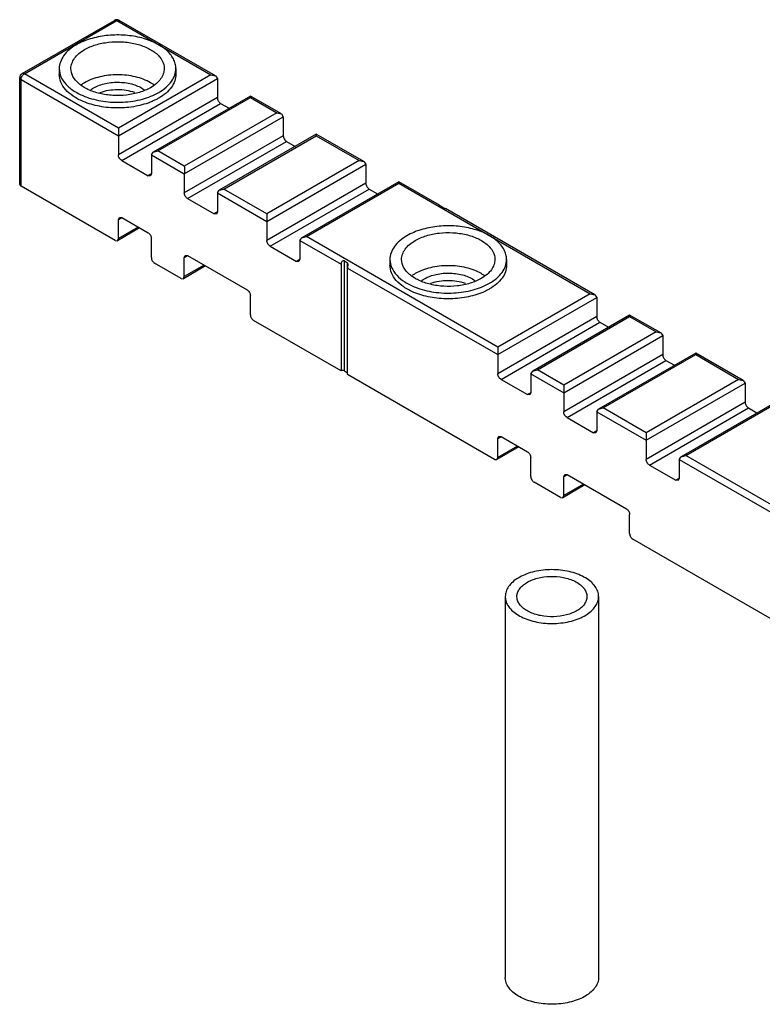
# Model space of a CAD drawing. Header units: millimetres. Extents: x 51 to 397, y 201 to 424.
# Tile 1 of 2: x 51 to 210, y 213 to 424. Entities that reach past the tile are written whole.
import ezdxf

# ---------------------------------------------------------------- set-up
doc = ezdxf.new("R2010")
doc.units = ezdxf.units.MM
doc.header["$LTSCALE"] = 40.671019
doc.layers.get('0').update_dxf_attribs({"linetype": 'CONTINUOUS'})

msp = doc.modelspace()

# ---------------------------------------------------------------- linework, layer by layer
at = {"color": 7}
for p, q in [((51.68, 412.58), (71.48, 424.01)), ((52.18, 412.53), (71.98, 423.97)), ((71.48, 424.01), (71.98, 423.97)), ((71.98, 423.97), (72.48, 424.01)), ((71.98, 423.97), (92.13, 412.33)), ((93.13, 412.09), (72.48, 424.01)), ((52.18, 412.53), (51.68, 412.58)), ((72.33, 400.9), (52.18, 412.53)), ((59.66, 413.66), (59.66, 412.43)), ((92.13, 412.33), (72.33, 400.9)), ((84.66, 413.66), (84.66, 412.43)), ((92.13, 412.33), (93.13, 412.09)), ((93.13, 412.09), (93.55, 411.51)), ((51.18, 388.86), (51.18, 411.72)), ((51.18, 411.72), (51.47, 411.31)), ((51.47, 388.45), (51.47, 411.31)), ((51.47, 411.31), (72.33, 399.27)), ((72.33, 399.27), (93.55, 411.51)), ((93.55, 411.51), (93.55, 407.43)), ((100.62, 407.77), (79.82, 395.76)), ((100.62, 407.77), (100.62, 407.43)), ((107.27, 403.93), (100.62, 407.77)), ((93.55, 407.43), (72.33, 395.18)), ((73.04, 393.96), (94.25, 406.21)), ((80.82, 396), (100.62, 407.43)), ((94.25, 406.21), (96.08, 405.15)), ((100.62, 407.43), (106.27, 404.17)), ((106.27, 404.17), (86.47, 392.73)), ((86.47, 391.1), (107.69, 403.35)), ((106.27, 404.17), (107.27, 403.93)), ((107.27, 403.93), (107.69, 403.35)), ((107.69, 403.35), (107.69, 399.27)), ((72.33, 399.27), (72.33, 395.18)), ((107.69, 399.27), (86.47, 387.02)), ((114.76, 399.6), (93.96, 387.6)), ((94.96, 387.84), (114.76, 399.27)), ((114.76, 399.6), (114.76, 399.27)), ((124.95, 393.72), (114.76, 399.6)), ((114.76, 399.27), (123.95, 393.96)), ((87.18, 385.79), (108.4, 398.04)), ((108.4, 398.04), (110.22, 396.99)), ((79.4, 395.18), (79.82, 395.76)), ((79.4, 395.18), (79.4, 391.1)), ((79.4, 395.18), (86.47, 391.1)), ((79.82, 395.76), (80.82, 396)), ((86.47, 392.73), (80.82, 396)), ((73.04, 393.96), (78.7, 390.69)), ((123.95, 393.96), (104.15, 382.53)), ((104.15, 380.9), (125.37, 393.14)), ((123.95, 393.96), (124.95, 393.72)), ((124.95, 393.72), (125.37, 393.14)), ((125.37, 393.14), (125.37, 389.06)), ((79.4, 391.1), (78.7, 390.69)), ((79.2, 390.64), (78.7, 390.69)), ((79.4, 391.1), (79.2, 390.64)), ((86.47, 391.1), (86.47, 387.02)), ((51.47, 388.45), (51.18, 388.86)), ((125.37, 389.06), (104.15, 376.81)), ((132.44, 389.4), (111.64, 377.39)), ((112.64, 377.63), (132.44, 389.06)), ((132.44, 389.4), (132.44, 389.06)), ((141.14, 384.38), (132.44, 389.4)), ((132.44, 389.06), (173.45, 365.38)), ((71.63, 376.81), (51.47, 388.45)), ((93.55, 387.02), (93.96, 387.6)), ((93.55, 387.02), (93.55, 382.94)), ((93.55, 387.02), (104.15, 380.9)), ((93.96, 387.6), (94.96, 387.84)), ((104.15, 382.53), (94.96, 387.84)), ((104.86, 375.59), (126.07, 387.84)), ((126.07, 387.84), (127.9, 386.78)), ((87.18, 385.79), (92.84, 382.53)), ((141.14, 384.38), (141.13, 384.38)), ((93.55, 382.94), (92.84, 382.53)), ((93.34, 382.48), (92.84, 382.53)), ((93.55, 382.94), (93.34, 382.48)), ((141.98, 383.85), (141.28, 384.26)), ((174.45, 365.14), (142.42, 383.64)), ((72.33, 381.3), (72.54, 381.76)), ((72.33, 381.3), (73.04, 381.71)), ((72.33, 377.22), (72.33, 381.3)), ((72.54, 381.76), (73.04, 381.71)), ((73.04, 381.71), (78.7, 378.45)), ((104.15, 380.9), (104.15, 376.81)), ((76.87, 379.5), (72.13, 376.76)), ((76.58, 379.67), (72.33, 377.22)), ((71.63, 376.81), (72.13, 376.76)), ((72.13, 376.76), (72.33, 377.22)), ((79.4, 373.14), (79.4, 377.22)), ((111.22, 376.81), (111.64, 377.39)), ((111.22, 376.81), (111.22, 372.73)), ((111.22, 376.81), (120.06, 371.71)), ((111.64, 377.39), (112.64, 377.63)), ((153.65, 353.95), (112.64, 377.63)), ((104.86, 375.59), (110.52, 372.32)), ((85.77, 368.65), (80.11, 371.91)), ((86.47, 373.14), (86.68, 373.6)), ((86.47, 373.14), (87.18, 373.55)), ((86.47, 369.06), (86.47, 373.14)), ((86.68, 373.6), (87.18, 373.55)), ((87.18, 373.55), (99.91, 366.2)), ((111.22, 372.73), (110.52, 372.32)), ((111.02, 372.27), (110.52, 372.32)), ((111.22, 372.73), (111.02, 372.27)), ((120.06, 371.71), (120.06, 348.85)), ((120.77, 348.85), (120.77, 372.42)), ((120.77, 372.42), (121.48, 372.01)), ((121.48, 348.03), (121.48, 372.01)), ((121.62, 371.72), (121.48, 372.01)), ((130.54, 372.73), (130.54, 371.51)), ((155.54, 372.73), (155.54, 371.51)), ((91.01, 371.34), (86.27, 368.6)), ((90.72, 371.51), (86.47, 369.06)), ((121.48, 370.89), (153.65, 352.32)), ((85.77, 368.65), (86.27, 368.6)), ((86.27, 368.6), (86.47, 369.06)), ((173.45, 365.38), (153.65, 353.95)), ((173.45, 365.38), (174.45, 365.14)), ((100.62, 360.89), (100.62, 364.97)), ((153.65, 352.32), (174.86, 364.57)), ((174.45, 365.14), (174.86, 364.57)), ((174.86, 364.57), (174.86, 360.48)), ((120.06, 348.85), (101.32, 359.67)), ((174.86, 360.48), (153.65, 348.24)), ((154.36, 347.01), (175.57, 359.26)), ((181.93, 360.82), (161.14, 348.81)), ((162.14, 349.05), (181.93, 360.48)), ((175.57, 359.26), (177.4, 358.2)), ((181.93, 360.82), (181.93, 360.48)), ((188.59, 356.98), (181.93, 360.82)), ((181.93, 360.48), (187.59, 357.22)), ((187.59, 357.22), (167.79, 345.79)), ((187.59, 357.22), (188.59, 356.98)), ((188.59, 356.98), (189.01, 356.4)), ((167.79, 344.15), (189.01, 356.4)), ((189.01, 356.4), (189.01, 352.32)), ((196.08, 352.66), (175.28, 340.65)), ((196.08, 352.66), (196.08, 352.32)), ((206.27, 346.77), (196.08, 352.66)), ((153.65, 352.32), (153.65, 348.24)), ((189.01, 352.32), (167.79, 340.07)), ((168.5, 338.85), (189.71, 351.09)), ((176.28, 340.89), (196.08, 352.32)), ((189.71, 351.09), (191.54, 350.04)), ((196.08, 352.32), (205.27, 347.01)), ((120.77, 348.85), (121.48, 348.44)), ((160.72, 348.24), (161.14, 348.81)), ((161.14, 348.81), (162.14, 349.05)), ((167.79, 345.79), (162.14, 349.05)), ((152.94, 329.87), (121.48, 348.03)), ((154.36, 347.01), (160.01, 343.75)), ((160.72, 348.24), (160.72, 344.15)), ((160.72, 348.24), (167.79, 344.15)), ((205.27, 347.01), (185.47, 335.58)), ((205.27, 347.01), (206.27, 346.77)), ((206.27, 346.77), (206.68, 346.2)), ((185.47, 333.95), (206.68, 346.2)), ((206.68, 346.2), (206.68, 342.11)), ((160.72, 344.15), (160.01, 343.75)), ((160.51, 343.7), (160.01, 343.75)), ((160.72, 344.15), (160.51, 343.7)), ((167.79, 344.15), (167.79, 340.07)), ((206.68, 342.11), (185.47, 329.87)), ((213.75, 342.45), (192.96, 330.44)), ((193.96, 330.68), (213.75, 342.11)), ((174.86, 340.07), (175.28, 340.65)), ((174.86, 340.07), (174.86, 335.99)), ((174.86, 340.07), (185.47, 333.95)), ((175.28, 340.65), (176.28, 340.89)), ((185.47, 335.58), (176.28, 340.89)), ((186.18, 328.64), (207.39, 340.89)), ((207.39, 340.89), (209.22, 339.83)), ((168.5, 338.85), (174.16, 335.58)), ((174.86, 335.99), (174.16, 335.58)), ((174.86, 335.99), (174.66, 335.53)), ((153.65, 334.36), (153.86, 334.81)), ((153.65, 334.36), (154.36, 334.76)), ((153.65, 330.27), (153.65, 334.36)), ((153.86, 334.81), (154.36, 334.76)), ((154.36, 334.76), (160.01, 331.5)), ((174.66, 335.53), (174.16, 335.58)), ((185.47, 333.95), (185.47, 329.87)), ((158.19, 332.55), (153.44, 329.82)), ((157.89, 332.72), (153.65, 330.27)), ((152.94, 329.87), (153.44, 329.82)), ((153.44, 329.82), (153.65, 330.27)), ((160.72, 326.19), (160.72, 330.27)), ((192.54, 329.87), (192.96, 330.44)), ((192.54, 329.87), (192.54, 325.78)), ((192.54, 329.87), (234.26, 305.78)), ((192.96, 330.44), (193.96, 330.68)), ((234.26, 307.41), (193.96, 330.68)), ((186.18, 328.64), (191.83, 325.37)), ((167.79, 326.19), (168, 326.65)), ((167.79, 326.19), (168.5, 326.6)), ((167.79, 322.11), (167.79, 326.19)), ((168, 326.65), (168.5, 326.6)), ((168.5, 326.6), (181.23, 319.25)), ((192.54, 325.78), (191.83, 325.37)), ((192.33, 325.33), (191.83, 325.37)), ((192.54, 325.78), (192.33, 325.33)), ((167.09, 321.7), (161.43, 324.97)), ((172.33, 324.39), (167.59, 321.65)), ((172.04, 324.56), (167.79, 322.11)), ((167.09, 321.7), (167.59, 321.65)), ((167.59, 321.65), (167.79, 322.11)), ((181.93, 313.94), (181.93, 318.03)), ((233.55, 283.33), (182.64, 312.72)), ((155.27, 300.44), (155.32, 299.87)), ((155.27, 300.44), (155.27, 218.79)), ((157.81, 300.01), (157.77, 300.44)), ((172.73, 300.87), (172.77, 300.44)), ((175.27, 300.44), (175.22, 301.02)), ((175.27, 300.44), (175.27, 218.79)), ((155.32, 218.22), (155.27, 218.79))]:
    msp.add_line(p, q, dxfattribs=at)
for centre, start, end in [((71.98, 423.15), 60.0006, 119.9999), ((52.18, 411.72), 119.9999, 180)]:
    msp.add_arc(centre, 1, start, end, dxfattribs=at)
for points, knots in [([(84.66, 413.66), (84.66, 414.01), (84.56, 414.74), (83.98, 416.2), (82.52, 417.88), (80.01, 419.4), (76.88, 420.45), (73.36, 420.94), (69.75, 420.84), (66.34, 420.16), (64.24, 419.29), (63.32, 418.76)], [0, 0, 0, 0, 0.042877, 0.087522, 0.186926, 0.304238, 0.437962, 0.582367, 0.729596, 0.87125, 1, 1, 1, 1]), ([(63.32, 418.76), (62.77, 418.44), (61.77, 417.76), (60.58, 416.51), (59.83, 415.13), (59.66, 414.13), (59.66, 413.66)], [0, 0, 0, 0, 0.289703, 0.549091, 0.78222, 1, 1, 1, 1]), ([(65.08, 417.74), (65.82, 418.17), (67.5, 418.86), (70.23, 419.4), (73.12, 419.48), (75.93, 419.09), (78.44, 418.25), (80.45, 417.03), (81.81, 415.48), (82.16, 414.23), (82.16, 413.66)], [0, 0, 0, 0, 0.128832, 0.270572, 0.417891, 0.562389, 0.696204, 0.813594, 0.913066, 1, 1, 1, 1]), ([(62.16, 413.66), (62.16, 414.04), (62.3, 414.83), (62.9, 415.94), (63.85, 416.94), (64.65, 417.49), (65.08, 417.74)], [0, 0, 0, 0, 0.217783, 0.450915, 0.710306, 1, 1, 1, 1]), ([(51.95, 412.36), (51.97, 412.38), (52.04, 412.44), (52.12, 412.5), (52.18, 412.53)], [0, 0, 0, 0, 0.262955, 1, 1, 1, 1]), ([(59.66, 413.66), (59.66, 413.06), (59.94, 411.81), (61.1, 410.14), (62.89, 408.71), (64.34, 408), (65.13, 407.69)], [0, 0, 0, 0, 0.207843, 0.437345, 0.7008, 1, 1, 1, 1]), ([(64.77, 406.61), (64.03, 406.92), (62.66, 407.64), (61, 409.03), (59.92, 410.65), (59.66, 411.86), (59.66, 412.43)], [0, 0, 0, 0, 0.297677, 0.560323, 0.790396, 1, 1, 1, 1]), ([(79.23, 409.57), (78.49, 409.15), (76.81, 408.46), (74.08, 407.91), (71.19, 407.83), (68.38, 408.22), (65.87, 409.06), (63.86, 410.29), (62.5, 411.83), (62.16, 413.08), (62.16, 413.66)], [0, 0, 0, 0, 0.128832, 0.270572, 0.417891, 0.562389, 0.696204, 0.813594, 0.913066, 1, 1, 1, 1]), ([(79.25, 410.62), (78.25, 411.2), (75.91, 412.06), (72.18, 412.47), (68.43, 412.06), (66.09, 411.22), (65.08, 410.64)], [0, 0, 0, 0, 0.236964, 0.499732, 0.762637, 1, 1, 1, 1]), ([(82.16, 413.66), (82.16, 413.28), (82.01, 412.48), (81.41, 411.38), (80.46, 410.38), (79.67, 409.83), (79.23, 409.57)], [0, 0, 0, 0, 0.217783, 0.450915, 0.710306, 1, 1, 1, 1]), ([(80.99, 408.55), (81.54, 408.87), (82.54, 409.56), (83.73, 410.81), (84.48, 412.19), (84.66, 413.18), (84.66, 413.66)], [0, 0, 0, 0, 0.289703, 0.549091, 0.78222, 1, 1, 1, 1]), ([(84.66, 412.43), (84.66, 411.96), (84.48, 410.96), (83.73, 409.58), (82.54, 408.33), (81.54, 407.65), (80.99, 407.33)], [0, 0, 0, 0, 0.217783, 0.450915, 0.710306, 1, 1, 1, 1]), ([(51.47, 411.31), (51.47, 411.33), (51.48, 411.43), (51.49, 411.52), (51.51, 411.6)], [0, 0, 0, 0, 0.236441, 1, 1, 1, 1]), ([(65.08, 410.64), (65.02, 410.6), (64.79, 410.46), (64.55, 410.31), (64.39, 410.19)], [0, 0, 0, 0, 0.254877, 1, 1, 1, 1]), ([(67.03, 409.51), (67.82, 409.97), (69.66, 410.61), (72.59, 410.85), (75.45, 410.42), (77.18, 409.64), (77.87, 409.13)], [0, 0, 0, 0, 0.241284, 0.508355, 0.770826, 1, 1, 1, 1]), ([(79.93, 410.19), (79.88, 410.22), (79.66, 410.38), (79.43, 410.52), (79.25, 410.62)], [0, 0, 0, 0, 0.245044, 1, 1, 1, 1]), ([(65.13, 407.69), (66.39, 407.2), (69.11, 406.52), (73.31, 406.33), (77.38, 406.95), (79.9, 407.92), (80.99, 408.55)], [0, 0, 0, 0, 0.2479, 0.510567, 0.767579, 1, 1, 1, 1]), ([(66.44, 409.13), (66.48, 409.16), (66.68, 409.3), (66.87, 409.42), (67.03, 409.51)], [0, 0, 0, 0, 0.244251, 1, 1, 1, 1]), ([(75.87, 408.52), (74.67, 408.93), (72.12, 409.29), (69.57, 408.91), (68.38, 408.49)], [0, 0, 0, 0, 0.50047, 1, 1, 1, 1]), ([(79.54, 406.61), (78.42, 406.14), (75.98, 405.44), (72.16, 405.1), (68.34, 405.44), (65.89, 406.14), (64.77, 406.61)], [0, 0, 0, 0, 0.24176, 0.500034, 0.758312, 1, 1, 1, 1]), ([(80.99, 407.33), (80.88, 407.26), (80.41, 407), (79.92, 406.77), (79.54, 406.61)], [0, 0, 0, 0, 0.24303, 1, 1, 1, 1]), ([(93.55, 407.43), (93.55, 407.19), (93.71, 406.71), (94.04, 406.33), (94.25, 406.21)], [0, 0, 0, 0, 0.500001, 1, 1, 1, 1]), ([(72.33, 400.9), (72.33, 400.79), (72.34, 400.25), (72.33, 399.7), (72.33, 399.27)], [0, 0, 0, 0, 0.195247, 1, 1, 1, 1]), ([(107.69, 399.27), (107.69, 399.02), (107.85, 398.55), (108.19, 398.16), (108.4, 398.04)], [0, 0, 0, 0, 0.500001, 1, 1, 1, 1]), ([(73.04, 393.96), (72.83, 394.08), (72.5, 394.46), (72.33, 394.94), (72.33, 395.18)], [0, 0, 0, 0, 0.499999, 1, 1, 1, 1]), ([(86.47, 392.73), (86.47, 392.63), (86.48, 392.08), (86.47, 391.54), (86.47, 391.1)], [0, 0, 0, 0, 0.195247, 1, 1, 1, 1]), ([(125.37, 389.06), (125.37, 388.82), (125.53, 388.34), (125.86, 387.96), (126.07, 387.84)], [0, 0, 0, 0, 0.500001, 1, 1, 1, 1]), ([(87.18, 385.79), (86.97, 385.92), (86.64, 386.3), (86.47, 386.78), (86.47, 387.02)], [0, 0, 0, 0, 0.499999, 1, 1, 1, 1]), ([(141.13, 384.38), (141.13, 384.37), (141.13, 384.37), (141.13, 384.37), (141.13, 384.37)], [0, 0, 0, 0, 0.382753, 1, 1, 1, 1]), ([(141.13, 384.37), (141.14, 384.36), (141.18, 384.32), (141.23, 384.28), (141.28, 384.26)], [0, 0, 0, 0, 0.132193, 1, 1, 1, 1]), ([(141.15, 384.36), (141.15, 384.37), (141.14, 384.37), (141.14, 384.37), (141.14, 384.38)], [0, 0, 0, 0, 0.587426, 1, 1, 1, 1]), ([(141.28, 383.96), (141.28, 384), (141.27, 384.13), (141.23, 384.26), (141.18, 384.33)], [0, 0, 0, 0, 0.297642, 1, 1, 1, 1]), ([(104.15, 382.53), (104.15, 382.42), (104.16, 381.88), (104.15, 381.33), (104.15, 380.9)], [0, 0, 0, 0, 0.195247, 1, 1, 1, 1]), ([(141.98, 383.85), (142.02, 383.83), (142.16, 383.76), (142.31, 383.7), (142.42, 383.64)], [0, 0, 0, 0, 0.233757, 1, 1, 1, 1]), ([(78.7, 378.45), (78.91, 378.32), (79.24, 377.94), (79.4, 377.46), (79.4, 377.22)], [0, 0, 0, 0, 0.499999, 1, 1, 1, 1]), ([(155.54, 372.73), (155.54, 373.09), (155.45, 373.82), (154.87, 375.27), (153.41, 376.95), (150.9, 378.47), (147.76, 379.52), (144.25, 380.02), (140.64, 379.92), (137.23, 379.23), (135.13, 378.37), (134.2, 377.83)], [0, 0, 0, 0, 0.042877, 0.087522, 0.186926, 0.304238, 0.437962, 0.582367, 0.729596, 0.87125, 1, 1, 1, 1]), ([(135.97, 376.81), (136.71, 377.24), (138.39, 377.93), (141.12, 378.48), (144.01, 378.56), (146.82, 378.16), (149.33, 377.33), (151.33, 376.1), (152.7, 374.56), (153.04, 373.31), (153.04, 372.73)], [0, 0, 0, 0, 0.128832, 0.270572, 0.417891, 0.562389, 0.696204, 0.813594, 0.913066, 1, 1, 1, 1]), ([(104.86, 375.59), (104.65, 375.71), (104.32, 376.09), (104.15, 376.57), (104.15, 376.81)], [0, 0, 0, 0, 0.499999, 1, 1, 1, 1]), ([(134.2, 377.83), (133.66, 377.52), (132.66, 376.83), (131.47, 375.58), (130.72, 374.2), (130.54, 373.21), (130.54, 372.73)], [0, 0, 0, 0, 0.289703, 0.549091, 0.78222, 1, 1, 1, 1]), ([(133.04, 372.73), (133.04, 373.11), (133.18, 373.91), (133.79, 375.01), (134.74, 376.01), (135.53, 376.56), (135.97, 376.81)], [0, 0, 0, 0, 0.217783, 0.450915, 0.710306, 1, 1, 1, 1]), ([(79.4, 373.14), (79.4, 372.9), (79.57, 372.42), (79.9, 372.04), (80.11, 371.91)], [0, 0, 0, 0, 0.500001, 1, 1, 1, 1]), ([(120.77, 372.42), (120.69, 372.46), (120.47, 372.48), (120.21, 372.28), (120.09, 372), (120.06, 371.81), (120.06, 371.71)], [0, 0, 0, 0, 0.237881, 0.499284, 0.759598, 1, 1, 1, 1]), ([(121.48, 370.89), (121.48, 371.03), (121.53, 371.3), (121.62, 371.57), (121.62, 371.72)], [0, 0, 0, 0, 0.478695, 1, 1, 1, 1]), ([(130.54, 372.73), (130.54, 372.14), (130.83, 370.88), (131.99, 369.21), (133.77, 367.79), (135.22, 367.07), (136.02, 366.76)], [0, 0, 0, 0, 0.207843, 0.437345, 0.7008, 1, 1, 1, 1]), ([(150.11, 368.65), (149.37, 368.22), (147.7, 367.53), (144.97, 366.98), (142.08, 366.9), (139.27, 367.3), (136.76, 368.14), (134.75, 369.36), (133.39, 370.91), (133.04, 372.15), (133.04, 372.73)], [0, 0, 0, 0, 0.128832, 0.270572, 0.417891, 0.562389, 0.696204, 0.813594, 0.913066, 1, 1, 1, 1]), ([(153.04, 372.73), (153.04, 372.35), (152.9, 371.56), (152.3, 370.45), (151.35, 369.45), (150.55, 368.9), (150.11, 368.65)], [0, 0, 0, 0, 0.217783, 0.450915, 0.710306, 1, 1, 1, 1]), ([(151.88, 367.63), (152.43, 367.94), (153.43, 368.63), (154.62, 369.88), (155.37, 371.26), (155.54, 372.25), (155.54, 372.73)], [0, 0, 0, 0, 0.289703, 0.549091, 0.78222, 1, 1, 1, 1]), ([(135.66, 365.68), (134.91, 366), (133.55, 366.71), (131.89, 368.11), (130.8, 369.73), (130.54, 370.94), (130.54, 371.51)], [0, 0, 0, 0, 0.297677, 0.560323, 0.790396, 1, 1, 1, 1]), ([(135.97, 369.71), (135.91, 369.67), (135.67, 369.53), (135.44, 369.38), (135.27, 369.26)], [0, 0, 0, 0, 0.254877, 1, 1, 1, 1]), ([(150.14, 369.69), (149.14, 370.28), (146.8, 371.13), (143.06, 371.54), (139.32, 371.14), (136.98, 370.29), (135.97, 369.71)], [0, 0, 0, 0, 0.236964, 0.499732, 0.762637, 1, 1, 1, 1]), ([(137.92, 368.59), (138.71, 369.04), (140.55, 369.68), (143.48, 369.92), (146.33, 369.49), (148.07, 368.72), (148.76, 368.2)], [0, 0, 0, 0, 0.241284, 0.508355, 0.770826, 1, 1, 1, 1]), ([(150.82, 369.26), (150.76, 369.3), (150.54, 369.45), (150.32, 369.59), (150.14, 369.69)], [0, 0, 0, 0, 0.245044, 1, 1, 1, 1]), ([(155.54, 371.51), (155.54, 371.03), (155.37, 370.04), (154.62, 368.66), (153.43, 367.41), (152.43, 366.72), (151.88, 366.4)], [0, 0, 0, 0, 0.217783, 0.450915, 0.710306, 1, 1, 1, 1]), ([(136.02, 366.76), (137.28, 366.27), (140, 365.59), (144.2, 365.41), (148.27, 366.02), (150.79, 367), (151.88, 367.63)], [0, 0, 0, 0, 0.2479, 0.510567, 0.767579, 1, 1, 1, 1]), ([(137.33, 368.2), (137.37, 368.23), (137.56, 368.37), (137.76, 368.5), (137.92, 368.59)], [0, 0, 0, 0, 0.244251, 1, 1, 1, 1]), ([(146.75, 367.59), (145.56, 368), (143.01, 368.37), (140.45, 367.99), (139.26, 367.57)], [0, 0, 0, 0, 0.50047, 1, 1, 1, 1]), ([(99.91, 366.2), (100.12, 366.08), (100.45, 365.69), (100.62, 365.22), (100.62, 364.97)], [0, 0, 0, 0, 0.499999, 1, 1, 1, 1]), ([(150.43, 365.68), (149.31, 365.21), (146.87, 364.51), (143.04, 364.17), (139.22, 364.51), (136.78, 365.21), (135.66, 365.68)], [0, 0, 0, 0, 0.24176, 0.500034, 0.758312, 1, 1, 1, 1]), ([(151.88, 366.4), (151.77, 366.34), (151.3, 366.08), (150.81, 365.84), (150.43, 365.68)], [0, 0, 0, 0, 0.24303, 1, 1, 1, 1]), ([(100.62, 360.89), (100.62, 360.65), (100.78, 360.17), (101.11, 359.79), (101.32, 359.67)], [0, 0, 0, 0, 0.500001, 1, 1, 1, 1]), ([(174.86, 360.48), (174.86, 360.24), (175.03, 359.76), (175.36, 359.38), (175.57, 359.26)], [0, 0, 0, 0, 0.500001, 1, 1, 1, 1]), ([(153.65, 353.95), (153.65, 353.85), (153.65, 353.3), (153.65, 352.76), (153.65, 352.32)], [0, 0, 0, 0, 0.195247, 1, 1, 1, 1]), ([(189.01, 352.32), (189.01, 352.08), (189.17, 351.6), (189.5, 351.22), (189.71, 351.09)], [0, 0, 0, 0, 0.500001, 1, 1, 1, 1]), ([(120.77, 348.85), (120.66, 348.91), (120.42, 348.96), (120.17, 348.91), (120.06, 348.85)], [0, 0, 0, 0, 0.499999, 1, 1, 1, 1]), ([(154.36, 347.01), (154.15, 347.13), (153.82, 347.52), (153.65, 347.99), (153.65, 348.24)], [0, 0, 0, 0, 0.499999, 1, 1, 1, 1]), ([(167.79, 345.79), (167.79, 345.68), (167.8, 345.14), (167.79, 344.59), (167.79, 344.15)], [0, 0, 0, 0, 0.195247, 1, 1, 1, 1]), ([(206.68, 342.11), (206.68, 341.87), (206.85, 341.39), (207.18, 341.01), (207.39, 340.89)], [0, 0, 0, 0, 0.500001, 1, 1, 1, 1]), ([(168.5, 338.85), (168.29, 338.97), (167.96, 339.35), (167.79, 339.83), (167.79, 340.07)], [0, 0, 0, 0, 0.499999, 1, 1, 1, 1]), ([(185.47, 335.58), (185.47, 335.47), (185.47, 334.93), (185.47, 334.39), (185.47, 333.95)], [0, 0, 0, 0, 0.195247, 1, 1, 1, 1]), ([(160.01, 331.5), (160.22, 331.38), (160.56, 330.99), (160.72, 330.52), (160.72, 330.27)], [0, 0, 0, 0, 0.499999, 1, 1, 1, 1]), ([(186.18, 328.64), (185.97, 328.76), (185.64, 329.14), (185.47, 329.62), (185.47, 329.87)], [0, 0, 0, 0, 0.499999, 1, 1, 1, 1]), ([(160.72, 326.19), (160.72, 325.95), (160.89, 325.47), (161.22, 325.09), (161.43, 324.97)], [0, 0, 0, 0, 0.500001, 1, 1, 1, 1]), ([(181.23, 319.25), (181.44, 319.13), (181.77, 318.75), (181.93, 318.27), (181.93, 318.03)], [0, 0, 0, 0, 0.499999, 1, 1, 1, 1]), ([(181.93, 313.94), (181.93, 313.7), (182.1, 313.22), (182.43, 312.84), (182.64, 312.72)], [0, 0, 0, 0, 0.500001, 1, 1, 1, 1]), ([(175.22, 301.02), (175.15, 301.39), (174.89, 302.15), (174.14, 303.18), (173.09, 304.09), (171.77, 304.87), (170.22, 305.5), (168.5, 305.94), (166.66, 306.19), (164.77, 306.24), (162.91, 306.09), (161.12, 305.73), (159.48, 305.19), (158.05, 304.48), (156.86, 303.63), (155.96, 302.65), (155.4, 301.58), (155.27, 300.81), (155.27, 300.44)], [0, 0, 0, 0, 0.04617, 0.096589, 0.152769, 0.215104, 0.283126, 0.355748, 0.431471, 0.508551, 0.585146, 0.659447, 0.729822, 0.794966, 0.854085, 0.90713, 0.955056, 1, 1, 1, 1]), ([(157.77, 300.44), (157.77, 300.72), (157.87, 301.29), (158.29, 302.1), (158.96, 302.83), (159.85, 303.47), (160.93, 304), (162.61, 304.56), (164.91, 304.86), (167.23, 304.68), (168.98, 304.23), (170.14, 303.77), (171.14, 303.18), (171.93, 302.49), (172.48, 301.72), (172.68, 301.15), (172.73, 300.87)], [0, 0, 0, 0, 0.044968, 0.092916, 0.145987, 0.205134, 0.27031, 0.340719, 0.491442, 0.644079, 0.716734, 0.784789, 0.847155, 0.903362, 0.953808, 1, 1, 1, 1]), ([(155.32, 299.87), (155.38, 299.49), (155.65, 298.73), (156.39, 297.71), (157.45, 296.79), (158.77, 296.01), (160.32, 295.38), (162.04, 294.94), (163.88, 294.69), (165.76, 294.64), (167.63, 294.8), (169.42, 295.15), (171.06, 295.69), (172.49, 296.4), (173.68, 297.25), (174.57, 298.23), (175.14, 299.31), (175.27, 300.07), (175.27, 300.44)], [0, 0, 0, 0, 0.04617, 0.096589, 0.152769, 0.215104, 0.283126, 0.355748, 0.431471, 0.508551, 0.585146, 0.659447, 0.729822, 0.794966, 0.854085, 0.90713, 0.955056, 1, 1, 1, 1]), ([(172.77, 300.44), (172.77, 300.16), (172.67, 299.59), (172.25, 298.78), (171.58, 298.05), (170.69, 297.41), (169.61, 296.88), (167.93, 296.33), (165.63, 296.02), (163.31, 296.2), (161.56, 296.65), (160.4, 297.12), (159.4, 297.7), (158.61, 298.39), (158.06, 299.16), (157.85, 299.73), (157.81, 300.01)], [0, 0, 0, 0, 0.044968, 0.092916, 0.145987, 0.205134, 0.27031, 0.340719, 0.491442, 0.644079, 0.716734, 0.784789, 0.847155, 0.903362, 0.953808, 1, 1, 1, 1]), ([(175.27, 218.79), (175.27, 218.42), (175.14, 217.65), (174.57, 216.58), (173.68, 215.6), (172.49, 214.75), (171.06, 214.04), (169.42, 213.5), (167.63, 213.15), (165.76, 212.99), (163.88, 213.04), (162.04, 213.29), (160.32, 213.73), (158.77, 214.36), (157.45, 215.14), (156.39, 216.06), (155.65, 217.08), (155.38, 217.84), (155.32, 218.22)], [0, 0, 0, 0, 0.044943, 0.092869, 0.145913, 0.205033, 0.270177, 0.340553, 0.414855, 0.49145, 0.56853, 0.644252, 0.716872, 0.784894, 0.847229, 0.903409, 0.953829, 1, 1, 1, 1])]:
    msp.add_open_spline(points, degree=3, knots=knots, dxfattribs=at)
for points in [[(51.51, 411.6), (51.55, 411.74), (51.61, 411.88), (51.68, 412.01)], [(51.68, 412.01), (51.75, 412.13), (51.85, 412.26), (51.95, 412.36)], [(141.18, 384.33), (141.17, 384.34), (141.16, 384.35), (141.15, 384.36)]]:
    msp.add_open_spline(points, degree=3, dxfattribs=at)

doc.saveas('drawing.dxf')
